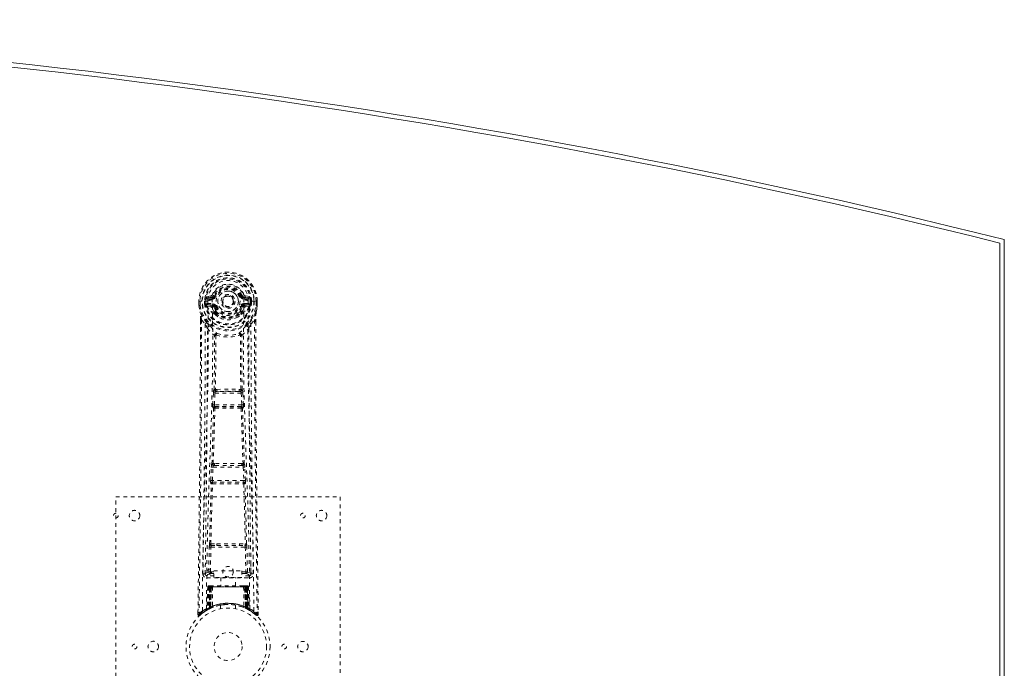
# Model space of a CAD drawing. Header units: inches. Extents: x 12.1 to 107.6, y 32.1 to 79.6.
# Tile 4 of 4: x 81.2 to 107.6, y 62.2 to 79.6. Entities that reach past the tile are written whole.
import ezdxf

# ---------------------------------------------------------------- set-up
doc = ezdxf.new("R2010")
doc.units = ezdxf.units.IN
doc.header["$MEASUREMENT"] = 0
doc.linetypes.add('SLD-Dashed', pattern=[0.075, 0.05, -0.025])
doc.linetypes.add('SLD-Solid', pattern=[0])

msp = doc.modelspace()

# ---------------------------------------------------------------- linework, layer by layer
at = {"color": 7, "linetype": 'SLD-Solid', "lineweight": 15}
for p, q in [((107.57, 73.7), (107.57, 37.95)), ((107.452, 38.042), (107.452, 73.607)), ((107.452, 73.607), (107.452, 38.042))]:
    msp.add_line(p, q, dxfattribs=at)
at = {"color": 7, "linetype": 'SLD-Dashed', "lineweight": 0}
for p, q in [((86.364, 72.199), (86.245, 72.176)), ((86.275, 72.14), (86.392, 72.16)), ((86.275, 72.14), (86.275, 72.11)), ((86.392, 72.14), (86.275, 72.14)), ((86.392, 72.16), (86.392, 72.14)), ((86.392, 72.11), (86.392, 72.14)), ((86.452, 72.204), (86.397, 72.227)), ((86.452, 72.204), (86.474, 72.194)), ((87.167, 72.194), (87.189, 72.204)), ((87.189, 72.204), (87.193, 72.196)), ((87.249, 72.16), (87.366, 72.14)), ((87.249, 72.16), (87.249, 72.14)), ((87.366, 72.14), (87.249, 72.14)), ((87.249, 72.11), (87.249, 72.14)), ((87.396, 72.176), (87.277, 72.199)), ((87.366, 72.11), (87.366, 72.14)), ((86.045, 72.059), (86.041, 72.058)), ((86.041, 72.058), (86.041, 71.942)), ((86.041, 71.942), (86.041, 71.938)), ((86.042, 72.059), (86.042, 71.942)), ((86.098, 72.058), (86.045, 72.059)), ((86.07, 72.056), (86.07, 71.942)), ((86.121, 72.058), (86.098, 72.058)), ((86.279, 72.058), (86.121, 72.058)), ((86.192, 71.985), (86.192, 72.056)), ((86.192, 71.985), (86.222, 71.986)), ((86.192, 71.985), (86.192, 71.985)), ((86.227, 72.056), (86.222, 72.056)), ((86.222, 72.056), (86.222, 71.986)), ((86.222, 71.985), (86.227, 71.967)), ((86.227, 71.977), (86.227, 72.056)), ((86.227, 71.967), (86.227, 71.977)), ((86.233, 71.94), (86.237, 71.936)), ((86.237, 71.936), (86.237, 71.935)), ((86.237, 71.936), (86.237, 71.935)), ((86.248, 71.924), (86.237, 71.935)), ((86.248, 71.924), (86.362, 71.904)), ((86.262, 71.988), (86.262, 71.958)), ((86.262, 71.988), (86.392, 71.988)), ((86.392, 71.933), (86.262, 71.958)), ((86.262, 71.958), (86.392, 71.958)), ((86.392, 72.11), (86.275, 72.11)), ((86.392, 71.988), (86.392, 71.958)), ((86.392, 71.933), (86.392, 71.958)), ((86.397, 72.093), (86.397, 72.095)), ((86.474, 71.903), (86.447, 71.892)), ((86.977, 72.049), (86.976, 72.033)), ((86.977, 72.057), (86.977, 72.049)), ((87.194, 71.892), (87.167, 71.903)), ((87.244, 72.095), (87.244, 72.093)), ((87.366, 72.11), (87.249, 72.11)), ((87.249, 71.988), (87.249, 71.958)), ((87.249, 71.988), (87.379, 71.988)), ((87.379, 71.958), (87.249, 71.933)), ((87.249, 71.933), (87.249, 71.958)), ((87.249, 71.958), (87.379, 71.958)), ((87.279, 71.904), (87.393, 71.924)), ((87.52, 72.058), (87.362, 72.058)), ((87.379, 71.958), (87.379, 71.988)), ((87.404, 71.936), (87.393, 71.924)), ((87.393, 71.924), (87.393, 71.924)), ((87.393, 71.924), (87.393, 71.924)), ((87.404, 71.936), (87.407, 71.94)), ((87.414, 72.056), (87.419, 72.056)), ((87.414, 71.977), (87.414, 72.056)), ((87.419, 71.985), (87.414, 71.967)), ((87.414, 71.967), (87.414, 71.977)), ((87.419, 71.986), (87.419, 72.056)), ((87.419, 71.986), (87.449, 71.985)), ((87.449, 72.056), (87.449, 71.985)), ((87.449, 72.056), (87.449, 72.056)), ((87.449, 71.985), (87.449, 71.985)), ((87.543, 72.058), (87.52, 72.058)), ((87.596, 72.059), (87.543, 72.058)), ((87.57, 71.942), (87.57, 72.056)), ((87.6, 72.058), (87.596, 72.059)), ((87.599, 71.942), (87.599, 72.059)), ((87.6, 72.058), (87.6, 71.942)), ((87.6, 71.938), (87.6, 71.942)), ((86.452, 71.742), (86.452, 71.761)), ((86.471, 71.697), (86.46, 71.714)), ((86.475, 71.766), (86.476, 71.748)), ((87.165, 71.748), (87.165, 71.766)), ((87.181, 71.714), (87.169, 71.697)), ((87.189, 71.742), (87.189, 71.761)), ((86.083, 71.557), (86.08, 70.633)), ((86.084, 70.633), (86.084, 71.557)), ((86.113, 71.556), (86.209, 71.44)), ((87.432, 71.44), (87.528, 71.556)), ((87.556, 71.503), (87.557, 71.557)), ((87.558, 71.557), (87.558, 71.504)), ((86.493, 71.138), (86.493, 71.138)), ((87.148, 71.138), (87.148, 71.138)), ((86.41, 69.285), (86.427, 69.602)), ((86.455, 69.283), (86.471, 69.6)), ((86.471, 69.6), (87.17, 69.6)), ((86.521, 69.698), (86.481, 69.698)), ((86.49, 69.644), (86.529, 69.645)), ((87.112, 69.645), (86.529, 69.645)), ((87.112, 69.645), (87.151, 69.644)), ((87.16, 69.698), (87.12, 69.698)), ((87.17, 69.6), (87.186, 69.283)), ((87.231, 69.285), (87.214, 69.602)), ((87.186, 69.283), (86.455, 69.283)), ((86.478, 69.233), (86.464, 69.238)), ((86.464, 69.238), (87.177, 69.238)), ((87.177, 69.238), (87.163, 69.233)), ((86.434, 69.191), (86.419, 69.195)), ((87.207, 69.191), (87.221, 69.195)), ((86.455, 67.714), (86.422, 67.713)), ((86.464, 67.662), (86.432, 67.662)), ((87.177, 67.662), (86.464, 67.662)), ((87.177, 67.662), (87.209, 67.662)), ((87.219, 67.713), (87.186, 67.714)), ((86.355, 67.267), (86.372, 67.62)), ((86.4, 67.265), (86.417, 67.617)), ((86.417, 67.617), (87.224, 67.617)), ((87.224, 67.617), (87.241, 67.265)), ((87.286, 67.267), (87.269, 67.62)), ((86.362, 67.177), (86.37, 67.174)), ((87.241, 67.265), (86.4, 67.265)), ((86.414, 67.217), (86.406, 67.22)), ((86.406, 67.22), (87.235, 67.22)), ((87.235, 67.22), (87.227, 67.217)), ((87.271, 67.174), (87.279, 67.177)), ((83.82, 58.825), (83.82, 66.825)), ((83.82, 66.825), (89.82, 66.825)), ((89.82, 66.825), (89.82, 58.825)), ((86.359, 65.567), (86.516, 65.574)), ((87.125, 65.574), (87.282, 65.567)), ((86.302, 64.822), (86.317, 65.483)), ((86.346, 64.821), (86.362, 65.482)), ((86.362, 65.482), (87.279, 65.482)), ((86.37, 65.523), (86.523, 65.525)), ((86.523, 65.525), (87.118, 65.525)), ((87.118, 65.525), (87.271, 65.523)), ((87.279, 65.482), (87.294, 64.821)), ((87.339, 64.822), (87.324, 65.483)), ((86.212, 65.055), (86.208, 64.767)), ((87.433, 64.767), (87.429, 65.055)), ((86.208, 64.765), (86.209, 64.757)), ((86.346, 64.776), (86.346, 64.821)), ((86.346, 64.821), (86.44, 64.821)), ((86.346, 64.776), (86.44, 64.776)), ((86.44, 64.852), (87.19, 64.852)), ((86.44, 64.672), (86.44, 64.852)), ((87.19, 64.852), (87.19, 64.672)), ((87.19, 64.821), (87.294, 64.821)), ((87.19, 64.776), (87.294, 64.776)), ((87.294, 64.776), (87.294, 64.821)), ((87.432, 64.757), (87.433, 64.765)), ((86.253, 64.719), (86.253, 64.659)), ((86.44, 64.719), (86.253, 64.719)), ((86.253, 64.659), (87.388, 64.659)), ((87.19, 64.672), (86.44, 64.672)), ((86.625, 64.672), (86.625, 64.45)), ((87.015, 64.45), (87.015, 64.672)), ((87.388, 64.719), (87.19, 64.719)), ((87.388, 64.659), (87.388, 64.719)), ((86.275, 64.421), (86.253, 63.815)), ((86.288, 64.421), (86.267, 63.823)), ((86.288, 64.421), (86.275, 64.421)), ((86.309, 64.424), (86.286, 63.831)), ((86.306, 64.421), (86.286, 63.834)), ((86.373, 64.421), (86.306, 64.421)), ((86.314, 64.421), (86.313, 63.864)), ((86.321, 64.45), (86.314, 64.45)), ((86.321, 64.421), (86.314, 64.421)), ((86.328, 64.45), (86.318, 64.45)), ((86.321, 64.421), (87.32, 64.421)), ((86.321, 63.868), (86.321, 64.421)), ((86.327, 63.87), (86.327, 64.421)), ((86.327, 64.421), (86.334, 64.421)), ((86.334, 64.45), (86.328, 64.45)), ((86.334, 64.421), (86.334, 63.874)), ((87.307, 64.421), (86.334, 64.421)), ((86.39, 64.45), (86.336, 64.45)), ((86.346, 64.421), (86.345, 63.879)), ((86.352, 64.45), (86.346, 64.45)), ((86.352, 64.421), (86.346, 64.421)), ((86.352, 64.45), (86.39, 64.45)), ((86.352, 64.421), (87.289, 64.421)), ((86.352, 63.882), (86.352, 64.421)), ((86.354, 63.87), (86.373, 64.421)), ((86.374, 64.421), (86.355, 63.87)), ((86.373, 64.421), (86.374, 64.421)), ((86.404, 64.421), (86.4, 63.899)), ((86.412, 64.45), (86.404, 64.45)), ((87.236, 64.421), (86.404, 64.421)), ((87.229, 64.45), (86.412, 64.45)), ((87.237, 64.45), (87.229, 64.45)), ((87.236, 64.421), (87.241, 63.899)), ((87.305, 64.45), (87.251, 64.45)), ((87.251, 64.45), (87.289, 64.45)), ((87.286, 63.87), (87.267, 64.421)), ((87.267, 64.421), (87.267, 64.421)), ((87.267, 64.421), (87.287, 63.87)), ((87.335, 64.421), (87.267, 64.421)), ((87.295, 64.45), (87.289, 64.45)), ((87.295, 64.421), (87.289, 64.421)), ((87.289, 64.421), (87.289, 63.882)), ((87.296, 63.879), (87.295, 64.421)), ((87.313, 64.45), (87.307, 64.45)), ((87.307, 63.874), (87.307, 64.421)), ((87.307, 64.421), (87.314, 64.421)), ((87.323, 64.45), (87.313, 64.45)), ((87.314, 64.421), (87.314, 63.87)), ((87.327, 64.45), (87.319, 64.45)), ((87.327, 64.421), (87.32, 64.421)), ((87.32, 64.421), (87.32, 63.868)), ((87.328, 63.864), (87.327, 64.421)), ((87.355, 63.831), (87.332, 64.424)), ((87.335, 64.421), (87.355, 63.834)), ((87.353, 64.421), (87.374, 63.823)), ((87.366, 64.421), (87.353, 64.421)), ((87.366, 64.421), (87.387, 63.815)), ((86.015, 63.75), (86.014, 63.684)), ((86.015, 63.75), (86.014, 63.683)), ((86.016, 63.747), (86.015, 63.683)), ((86.239, 63.791), (86.252, 63.799)), ((86.253, 63.815), (86.267, 63.823)), ((86.27, 63.809), (86.337, 63.843)), ((86.286, 63.834), (86.354, 63.87)), ((86.313, 63.864), (86.321, 63.868)), ((86.326, 63.838), (86.313, 63.864)), ((86.326, 63.838), (86.317, 63.834)), ((86.333, 63.842), (86.321, 63.868)), ((86.333, 63.842), (86.326, 63.838)), ((86.334, 63.874), (86.327, 63.87)), ((86.339, 63.844), (86.327, 63.87)), ((86.331, 63.84), (86.339, 63.844)), ((86.346, 63.847), (86.334, 63.874)), ((86.337, 63.843), (86.338, 63.844)), ((86.338, 63.844), (86.345, 63.847)), ((86.345, 63.879), (86.352, 63.882)), ((86.357, 63.853), (86.345, 63.879)), ((86.355, 63.87), (86.354, 63.87)), ((86.363, 63.855), (86.357, 63.853)), ((86.62, 63.932), (86.62, 63.836)), ((87.02, 63.836), (87.02, 63.932)), ((87.289, 63.882), (87.277, 63.855)), ((87.284, 63.853), (87.277, 63.855)), ((87.296, 63.879), (87.284, 63.853)), ((87.287, 63.87), (87.286, 63.87)), ((87.287, 63.87), (87.355, 63.834)), ((87.289, 63.882), (87.296, 63.879)), ((87.307, 63.874), (87.295, 63.847)), ((87.314, 63.87), (87.302, 63.844)), ((87.303, 63.844), (87.304, 63.843)), ((87.304, 63.843), (87.318, 63.836)), ((87.314, 63.87), (87.307, 63.874)), ((87.32, 63.868), (87.308, 63.842)), ((87.315, 63.838), (87.308, 63.842)), ((87.328, 63.864), (87.315, 63.838)), ((87.341, 63.825), (87.315, 63.838)), ((87.32, 63.868), (87.328, 63.864)), ((87.323, 63.833), (87.37, 63.809)), ((87.374, 63.823), (87.387, 63.815)), ((87.383, 63.803), (87.396, 63.795)), ((87.389, 63.799), (87.402, 63.791)), ((87.627, 63.684), (87.626, 63.751)), ((86.014, 63.683), (86.044, 63.683)), ((86.063, 63.662), (86.105, 63.696)), ((87.536, 63.696), (87.578, 63.662)), ((87.597, 63.683), (87.577, 63.661))]:
    msp.add_line(p, q, dxfattribs=at)
at = {"color": 7, "linetype": 'SLD-Dashed', "lineweight": 0, "flags": 128}
for points in [[(86.397, 72.095), (86.403, 72.172), (86.426, 72.246), (86.465, 72.315), (86.519, 72.375), (86.584, 72.424), (86.658, 72.46), (86.738, 72.482), (86.82, 72.489), (86.903, 72.482), (86.983, 72.46), (87.057, 72.424), (87.122, 72.375), (87.176, 72.315), (87.215, 72.246), (87.238, 72.172), (87.244, 72.095)], [(86.275, 72.11), (86.252, 72.114), (86.232, 72.127)], [(86.392, 72.16), (86.429, 72.174), (86.442, 72.188)], [(86.442, 72.188), (86.447, 72.195), (86.452, 72.204)], [(86.501, 72.183), (86.496, 72.185), (86.491, 72.187), (86.486, 72.189), (86.482, 72.191), (86.479, 72.192), (86.476, 72.193), (86.474, 72.194), (86.474, 72.194)], [(87.139, 72.183), (87.145, 72.185), (87.15, 72.187), (87.155, 72.189), (87.159, 72.191), (87.162, 72.192), (87.165, 72.193), (87.166, 72.194), (87.167, 72.194)], [(87.409, 72.127), (87.389, 72.114), (87.366, 72.11)], [(86.041, 72.058), (86.041, 72.058), (86.042, 72.058), (86.044, 72.058), (86.048, 72.057), (86.052, 72.057), (86.058, 72.057), (86.064, 72.056), (86.07, 72.056)], [(86.041, 71.942), (86.054, 71.845), (86.07, 71.768)], [(86.041, 71.938), (86.042, 71.938), (86.044, 71.938), (86.047, 71.939), (86.05, 71.939), (86.055, 71.94), (86.06, 71.941), (86.065, 71.941), (86.07, 71.942)], [(86.07, 71.942), (86.064, 71.942), (86.058, 71.942), (86.052, 71.942), (86.048, 71.942), (86.044, 71.942), (86.042, 71.942), (86.041, 71.942), (86.041, 71.942)], [(86.041, 71.938), (86.053, 71.848), (86.071, 71.757)], [(86.133, 63.777), (86.14, 64.824), (86.159, 65.869), (86.189, 66.911), (86.224, 67.949), (86.258, 68.983), (86.283, 70.013), (86.292, 71.038), (86.279, 72.058)], [(86.222, 71.985), (86.222, 71.986), (86.222, 71.986)], [(86.227, 71.977), (86.243, 71.985), (86.262, 71.988)], [(86.242, 63.833), (86.25, 64.877), (86.272, 65.92), (86.303, 66.96), (86.341, 67.995), (86.377, 69.026), (86.403, 70.053), (86.411, 71.075), (86.397, 72.092)], [(86.39, 71.881), (86.376, 71.898), (86.362, 71.904)], [(86.452, 71.761), (86.419, 71.813), (86.39, 71.881)], [(86.447, 71.892), (86.474, 71.828), (86.504, 71.779)], [(86.501, 71.915), (86.496, 71.913), (86.491, 71.91), (86.486, 71.908), (86.482, 71.907), (86.479, 71.905), (86.476, 71.904), (86.474, 71.903), (86.474, 71.903)], [(87.137, 71.779), (87.167, 71.828), (87.194, 71.892)], [(87.139, 71.915), (87.145, 71.913), (87.15, 71.91), (87.155, 71.908), (87.159, 71.907), (87.162, 71.905), (87.165, 71.904), (87.166, 71.903), (87.167, 71.903)], [(87.189, 71.761), (87.221, 71.813), (87.251, 71.881)], [(87.399, 63.833), (87.39, 64.877), (87.369, 65.921), (87.337, 66.96), (87.3, 67.996), (87.264, 69.027), (87.237, 70.054), (87.229, 71.076), (87.244, 72.092)], [(87.251, 71.881), (87.265, 71.898), (87.279, 71.904)], [(87.508, 63.777), (87.501, 64.824), (87.481, 65.869), (87.452, 66.911), (87.417, 67.949), (87.383, 68.983), (87.357, 70.013), (87.349, 71.038), (87.361, 72.058)], [(87.379, 71.988), (87.397, 71.985), (87.414, 71.977)], [(87.419, 72.056), (87.423, 72.056), (87.429, 72.056), (87.439, 72.056), (87.449, 72.056)], [(87.419, 71.986), (87.419, 71.986), (87.419, 71.985)], [(87.569, 71.757), (87.586, 71.837), (87.6, 71.938)], [(87.57, 72.056), (87.577, 72.056), (87.583, 72.057), (87.588, 72.057), (87.593, 72.057), (87.597, 72.058), (87.599, 72.058), (87.6, 72.058), (87.6, 72.058)], [(87.6, 71.942), (87.6, 71.942), (87.599, 71.942), (87.597, 71.942), (87.593, 71.942), (87.588, 71.942), (87.583, 71.942), (87.577, 71.942), (87.57, 71.942)], [(87.6, 71.938), (87.599, 71.938), (87.597, 71.938), (87.594, 71.939), (87.59, 71.939), (87.586, 71.94), (87.581, 71.941), (87.576, 71.941), (87.57, 71.942)], [(87.6, 71.942), (87.587, 71.845), (87.571, 71.768)], [(86.07, 71.768), (86.07, 71.763), (86.071, 71.757)], [(86.251, 71.479), (86.15, 71.603), (86.071, 71.757)], [(86.471, 71.697), (86.546, 71.638), (86.603, 71.609)], [(87.038, 71.609), (87.095, 71.638), (87.169, 71.697)], [(87.39, 71.479), (87.49, 71.604), (87.569, 71.757)], [(87.569, 71.757), (87.571, 71.763), (87.571, 71.768)], [(86.113, 71.556), (86.111, 70.09), (86.102, 68.618), (86.088, 67.171), (86.085, 66.95), (86.082, 66.72), (86.08, 66.517), (86.078, 66.318), (86.075, 66.103), (86.073, 65.953), (86.071, 65.796), (86.069, 65.639), (86.067, 65.522), (86.066, 65.382), (86.064, 65.22), (86.059, 64.888), (86.057, 64.683), (86.053, 64.428), (86.05, 64.167), (86.047, 63.919), (86.044, 63.683)], [(86.083, 71.557), (86.083, 71.557), (86.084, 71.557), (86.086, 71.556), (86.09, 71.556), (86.095, 71.556), (86.101, 71.556), (86.107, 71.556), (86.113, 71.556)], [(86.209, 71.44), (86.208, 70.92), (86.207, 70.387), (86.204, 69.842), (86.201, 69.327), (86.196, 68.797), (86.191, 68.245), (86.186, 67.756), (86.183, 67.499), (86.18, 67.226), (86.176, 66.937), (86.172, 66.633), (86.169, 66.358), (86.166, 66.117), (86.163, 65.926), (86.16, 65.711), (86.157, 65.47), (86.154, 65.245), (86.151, 65.052), (86.149, 64.892), (86.148, 64.765)], [(86.346, 71.391), (86.356, 71.382), (86.361, 71.376)], [(87.28, 71.376), (87.285, 71.382), (87.295, 71.391)], [(87.493, 64.765), (87.491, 64.901), (87.489, 65.073), (87.486, 65.282), (87.483, 65.527), (87.48, 65.776), (87.477, 65.995), (87.475, 66.149), (87.473, 66.287), (87.471, 66.408), (87.469, 66.564), (87.467, 66.727), (87.465, 66.883), (87.456, 67.696), (87.447, 68.514), (87.439, 69.487), (87.434, 70.477), (87.432, 71.44)], [(87.528, 71.556), (87.534, 71.556), (87.54, 71.556), (87.546, 71.556), (87.551, 71.556), (87.555, 71.556), (87.557, 71.557), (87.558, 71.557), (87.558, 71.557)], [(87.528, 71.556), (87.53, 70.092), (87.539, 68.618), (87.553, 67.171), (87.556, 66.924), (87.559, 66.666), (87.562, 66.45), (87.564, 66.221), (87.568, 65.971), (87.571, 65.7), (87.574, 65.482), (87.577, 65.219), (87.581, 64.896), (87.584, 64.685), (87.588, 64.427), (87.591, 64.165), (87.594, 63.917), (87.597, 63.683)], [(87.558, 71.504), (87.566, 68.934), (87.593, 66.309), (87.627, 63.683)], [(86.268, 71.327), (86.354, 71.227), (86.455, 71.139)], [(86.445, 69.692), (86.456, 70.412), (86.457, 71.13)], [(86.503, 71.149), (86.498, 71.158), (86.491, 71.164), (86.483, 71.167), (86.475, 71.167), (86.468, 71.164), (86.461, 71.158), (86.457, 71.149), (86.455, 71.139)], [(86.493, 71.138), (86.492, 70.419), (86.481, 69.698)], [(87.186, 71.139), (87.184, 71.149), (87.18, 71.158), (87.173, 71.164), (87.166, 71.167), (87.158, 71.167), (87.15, 71.164), (87.143, 71.158), (87.138, 71.149)], [(87.16, 69.698), (87.149, 70.419), (87.148, 71.138)], [(87.195, 69.692), (87.185, 70.412), (87.184, 71.13)], [(87.186, 71.139), (87.286, 71.227), (87.373, 71.327)], [(86.08, 70.633), (86.075, 68.934), (86.047, 66.309), (86.015, 63.75)], [(86.427, 69.602), (86.432, 69.602), (86.442, 69.601), (86.456, 69.601), (86.471, 69.6)], [(86.49, 69.644), (86.489, 69.644), (86.487, 69.643), (86.484, 69.64), (86.478, 69.63), (86.474, 69.616), (86.471, 69.6)], [(86.521, 69.698), (86.82, 69.7), (87.12, 69.698)], [(86.529, 69.645), (86.82, 69.646), (87.112, 69.645)], [(87.17, 69.6), (87.185, 69.601), (87.199, 69.601), (87.209, 69.602), (87.214, 69.602)], [(86.41, 69.285), (86.415, 69.285), (86.426, 69.284), (86.44, 69.283), (86.455, 69.283)], [(86.464, 69.238), (86.459, 69.241), (86.455, 69.251), (86.454, 69.258), (86.454, 69.266), (86.454, 69.274), (86.455, 69.283)], [(87.186, 69.283), (87.187, 69.274), (87.187, 69.266), (87.186, 69.258), (87.185, 69.251), (87.182, 69.241), (87.177, 69.238)], [(87.186, 69.283), (87.201, 69.283), (87.215, 69.284), (87.226, 69.285), (87.231, 69.285)], [(86.387, 67.709), (86.412, 68.451), (86.434, 69.191)], [(86.422, 67.713), (86.447, 68.456), (86.469, 69.196)], [(87.171, 69.196), (87.194, 68.456), (87.219, 67.713)], [(87.253, 67.709), (87.229, 68.451), (87.207, 69.191)], [(86.372, 67.62), (86.375, 67.652), (86.375, 67.654)], [(87.269, 67.62), (87.266, 67.652), (87.266, 67.654)], [(86.372, 67.62), (86.377, 67.619), (86.387, 67.619), (86.402, 67.618), (86.417, 67.617)], [(87.224, 67.617), (87.239, 67.618), (87.254, 67.619), (87.264, 67.619), (87.269, 67.62)], [(86.326, 65.565), (86.345, 66.371), (86.37, 67.174)], [(86.355, 67.267), (86.36, 67.267), (86.37, 67.266), (86.385, 67.266), (86.4, 67.265)], [(86.359, 65.567), (86.379, 66.374), (86.404, 67.177)], [(87.237, 67.177), (87.262, 66.374), (87.282, 65.567)], [(87.241, 67.265), (87.256, 67.266), (87.271, 67.266), (87.281, 67.267), (87.286, 67.267)], [(87.315, 65.565), (87.295, 66.371), (87.271, 67.174)], [(86.516, 65.574), (86.82, 65.574), (87.125, 65.574)], [(86.317, 65.483), (86.322, 65.483), (86.332, 65.483), (86.347, 65.483), (86.362, 65.482)], [(86.523, 65.525), (86.82, 65.525), (87.118, 65.525)], [(87.279, 65.482), (87.294, 65.483), (87.309, 65.483), (87.319, 65.483), (87.324, 65.483)], [(86.302, 64.822), (86.232, 64.793), (86.208, 64.765)], [(86.253, 64.719), (86.277, 64.748), (86.346, 64.776)], [(86.302, 64.822), (86.306, 64.822), (86.316, 64.822), (86.33, 64.821), (86.346, 64.821)], [(87.294, 64.821), (87.31, 64.821), (87.324, 64.822), (87.334, 64.822), (87.339, 64.822)], [(87.294, 64.776), (87.364, 64.748), (87.388, 64.719)], [(87.433, 64.765), (87.409, 64.793), (87.339, 64.822)], [(86.275, 64.421), (86.277, 64.421), (86.286, 64.421), (86.299, 64.421), (86.314, 64.421)], [(86.327, 64.421), (86.312, 64.421), (86.3, 64.421), (86.291, 64.421), (86.288, 64.421)], [(86.306, 64.421), (86.306, 64.421), (86.308, 64.421), (86.312, 64.421), (86.317, 64.421), (86.323, 64.421), (86.33, 64.421), (86.338, 64.421), (86.346, 64.421)], [(86.404, 64.421), (86.393, 64.421), (86.384, 64.421), (86.377, 64.421), (86.374, 64.421)], [(87.267, 64.421), (87.263, 64.421), (87.257, 64.421), (87.248, 64.421), (87.236, 64.421)], [(87.295, 64.421), (87.303, 64.421), (87.311, 64.421), (87.318, 64.421), (87.324, 64.421), (87.329, 64.421), (87.332, 64.421), (87.334, 64.421), (87.335, 64.421)], [(87.305, 64.45), (87.305, 64.45), (87.303, 64.45)], [(87.353, 64.421), (87.349, 64.421), (87.341, 64.421), (87.328, 64.421), (87.314, 64.421)], [(87.327, 64.421), (87.342, 64.421), (87.355, 64.421), (87.363, 64.421), (87.366, 64.421)], [(87.335, 64.42), (87.334, 64.427), (87.333, 64.429)], [(86.181, 63.752), (86.23, 63.785), (86.275, 63.811)], [(86.352, 63.882), (86.356, 63.872), (86.36, 63.863), (86.362, 63.857), (86.363, 63.855)], [(86.623, 63.932), (86.622, 63.932), (86.639, 63.935), (86.677, 63.941), (86.732, 63.946), (86.796, 63.949), (86.82, 63.95)], [(87.357, 63.826), (87.355, 63.832), (87.355, 63.834)], [(87.371, 63.808), (87.411, 63.785), (87.46, 63.753)], [(87.394, 63.798), (87.387, 63.809), (87.383, 63.823)], [(86.017, 63.684), (86.019, 63.676), (86.022, 63.668), (86.027, 63.662), (86.034, 63.657), (86.041, 63.654), (86.048, 63.653), (86.055, 63.655), (86.062, 63.659)], [(86.064, 63.661), (86.097, 63.689), (86.105, 63.696)], [(87.579, 63.663), (87.586, 63.659), (87.594, 63.657), (87.602, 63.657), (87.61, 63.658), (87.617, 63.661), (87.622, 63.667), (87.625, 63.673), (87.627, 63.681)], [(87.627, 63.683), (87.626, 63.684), (87.625, 63.684), (87.618, 63.683), (87.609, 63.683), (87.603, 63.683), (87.597, 63.683)]]:
    msp.add_lwpolyline(points, dxfattribs=at)
at = {"color": 7, "linetype": 'SLD-Dashed', "lineweight": 0}
for centre, radius in [((86.82, 72.049), 0.7), ((86.82, 72.049), 0.69), ((86.82, 72.049), 0.623), ((86.82, 72.049), 0.32), ((86.82, 72.049), 0.275), ((86.82, 72.049), 0.187), ((86.82, 72.049), 0.157), ((86.82, 72.049), 0.142), ((86.82, 72.049), 0.14), ((86.82, 72.049), 0.138), ((83.82, 66.325), 0.0625), ((84.32, 66.325), 0.141), ((88.82, 66.325), 0.0625), ((89.32, 66.325), 0.141), ((86.32, 64.825), 0.0625), ((86.82, 64.825), 0.141), ((86.82, 62.825), 1.125), ((86.82, 62.825), 1.03), ((86.82, 62.825), 0.375), ((84.82, 62.825), 0.141), ((88.82, 62.825), 0.14), ((84.32, 62.825), 0.0625), ((88.32, 62.825), 0.0625)]:
    msp.add_circle(centre, radius, dxfattribs=at)
at = {"color": 7, "linetype": 'SLD-Solid', "lineweight": 15}
for radius, start, end in [(196.985, 75.97154, 104.02846), (196.867, 75.99838, 104.00162), (196.867, 75.99838, 104.00162)]:
    msp.add_arc((59.82, -117.411), radius, start, end, dxfattribs=at)
at = {"color": 7, "linetype": 'SLD-Dashed', "lineweight": 0}
for centre, radius, start, end in [((86.82, 72.049), 0.78, 0, 179.3038), ((86.82, 72.049), 0.78, 0.7166, 179.2834), ((86.82, 72.049), 0.75, 0.5685, 179.4315), ((86.82, 72.049), 0.629, 0.6528, 179.3472), ((86.82, 72.049), 0.599, 0.6527, 179.3473), ((86.82, 72.064), 0.541, 359.3502, 180.6498), ((86.82, 72.049), 0.459, 22.774, 157.226), ((86.82, 72.049), 0.4, 22.774, 157.226), ((86.82, 72.049), 0.376, 22.774, 157.226), ((86.82, 72.049), 0.346, 22.7741, 157.2259), ((86.82, 72.049), 0.593, 172.3909, 179.3289), ((86.436, 72.1), 0.206, 158.3434, 172.3402), ((86.274, 72.17), 0.0299, 167.8939, 271.952), ((86.392, 72.19), 0.0301, 162.3463, 268.5777), ((86.355, 72.244), 0.0453, 281.24, 337.587), ((86.392, 72.229), 0.089, 270, 337.226), ((86.392, 72.229), 0.119, 269.9994, 337.2262), ((86.82, 72.049), 0.275, 82.5717, 262.572), ((86.82, 72.049), 0.275, 262.5718, 82.5719), ((87.249, 72.229), 0.119, 202.7738, 270.0006), ((87.249, 72.229), 0.089, 202.774, 270), ((87.787, 70.856), 1.474, 111.6209, 113.9273), ((87.255, 72.231), 0.0715, 209.6357, 265.2038), ((87.286, 72.244), 0.0454, 202.4911, 258.6859), ((87.248, 72.19), 0.0301, 271.4281, 17.6479), ((87.367, 72.17), 0.0299, 268.0439, 12.1102), ((87.204, 72.1), 0.206, 7.663, 21.6586), ((86.82, 72.049), 0.593, 0.6711, 7.6091), ((86.07, 71.942), 0.03, 180.0028, 185.051), ((86.82, 72.049), 0.787, 188.0937, 351.9063), ((86.82, 72.049), 0.758, 188.0936, 351.9064), ((86.219, 73.104), 1.048, 268.5368, 270.1565), ((86.82, 72.049), 0.632, 185.8273, 354.1727), ((86.82, 72.049), 0.602, 186.0327, 353.9673), ((86.313, 71.974), 0.0865, 184.5864, 202.6684), ((86.261, 71.927), 0.0306, 89.0735, 154.5686), ((86.69, 72.145), 0.499, 204.8898, 243.9927), ((86.628, 72.146), 0.441, 210.2268, 246.4276), ((86.398, 71.871), 0.221, 90.3108, 122.517), ((86.392, 71.903), 0.0299, 91.0964, 178.7798), ((86.42, 71.876), 0.031, 31.5688, 169.9047), ((86.392, 71.869), 0.119, 22.7738, 90.0006), ((86.392, 71.869), 0.089, 22.774, 90), ((86.386, 71.868), 0.0649, 21.316, 85.0799), ((86.82, 72.049), 0.376, 202.774, 337.226), ((86.82, 72.049), 0.346, 202.7741, 337.2259), ((86.82, 72.049), 0.157, 245.2931, 290.0155), ((87.249, 71.869), 0.119, 89.9994, 157.2262), ((87.249, 71.869), 0.089, 90, 157.226), ((86.956, 72.14), 0.492, 295.7076, 335.4804), ((87.012, 72.147), 0.441, 293.5938, 329.7434), ((87.255, 71.868), 0.0649, 94.9196, 158.6822), ((87.221, 71.875), 0.031, 10.1775, 148.349), ((87.238, 71.86), 0.233, 58.0405, 88.5916), ((87.249, 71.903), 0.0299, 1.1693, 88.9545), ((87.38, 71.927), 0.0306, 25.4219, 90.9316), ((87.299, 71.981), 0.116, 339.6303, 353.1052), ((84.896, 71.587), 1.187, 358.573, 8.7876), ((82.596, 70.939), 3.57, 9.9445, 13.2518), ((86.482, 71.758), 0.0305, 44.5517, 174.2817), ((86.474, 71.721), 0.0459, 88.3072, 118.862), ((86.474, 71.702), 0.046, 88.2948, 118.8044), ((86.497, 71.739), 0.0449, 175.0875, 213.9347), ((86.511, 71.693), 0.0396, 127.1117, 174.8346), ((86.502, 71.744), 0.0347, 87.2639, 140.609), ((86.82, 72.061), 0.453, 220.451, 319.549), ((86.509, 71.749), 0.033, 181.8835, 228.3853), ((86.82, 72.088), 0.494, 227.4885, 312.5115), ((86.82, 72.042), 0.411, 219.7063, 320.2937), ((86.82, 72.029), 0.473, 242.6143, 297.3857), ((87.159, 71.758), 0.0305, 5.716, 135.449), ((87.139, 71.744), 0.0347, 39.3919, 92.7352), ((87.132, 71.749), 0.033, 311.6264, 358.1142), ((87.13, 71.693), 0.0396, 5.1864, 52.8694), ((87.167, 71.721), 0.0459, 61.1293, 91.6989), ((87.166, 71.702), 0.046, 61.2, 91.7035), ((87.144, 71.739), 0.0448, 326.2184, 4.9341), ((91.041, 70.94), 3.567, 166.7466, 170.057), ((88.745, 71.587), 1.187, 171.2124, 181.427), ((86.542, 71.122), 0.461, 129.175, 136.3378), ((81.49, 68.896), 5.361, 26.9681, 28.3321), ((87.803, 73.059), 2.215, 225.5095, 228.8658), ((86.329, 71.325), 0.0608, 58.0035, 177.4261), ((87.093, 71.888), 0.893, 214.9885, 231.1478), ((86.548, 71.888), 0.893, 308.8534, 325.0103), ((87.312, 71.325), 0.0608, 2.5707, 122.0031), ((85.84, 73.057), 2.212, 311.1314, 314.4919), ((92.149, 68.897), 5.359, 151.6677, 153.0321), ((87.099, 71.122), 0.461, 43.6632, 50.8238), ((-413.301, 72.646), 499.571, 359.09608, 359.84877), ((86.515, 71.134), 0.0608, 73.7747, 175.9562), ((86.444, 71.131), 0.0133, 356.7963, 33.9363), ((86.49, 71.067), 0.0708, 87.2834, 117.2831), ((86.506, 71.137), 0.0128, 102.3423, 173.3564), ((86.575, 71.132), 0.0738, 124.9829, 166.7553), ((86.82, 72.062), 0.966, 250.8189, 289.1818), ((86.82, 71.986), 0.844, 250.0605, 289.9395), ((87.125, 71.134), 0.0608, 4.0452, 106.2255), ((87.066, 71.132), 0.0738, 13.2389, 55.0229), ((87.135, 71.137), 0.0128, 6.6395, 77.6752), ((87.151, 71.067), 0.0708, 62.7167, 92.7133), ((87.197, 71.131), 0.0133, 146.0832, 183.2971), ((586.885, 72.645), 499.514, 180.15117, 180.90394), ((86.607, 69.611), 0.181, 153.5331, 182.7766), ((86.475, 69.624), 0.0735, 85.5103, 114.1513), ((86.491, 69.69), 0.0457, 178.2703, 268.1458), ((86.584, 69.687), 0.104, 173.867, 204.0257), ((86.621, 69.685), 0.101, 172.2355, 203.4754), ((87.02, 69.685), 0.101, 336.5317, 7.7624), ((87.057, 69.687), 0.104, 335.964, 6.1433), ((87.15, 69.69), 0.0457, 271.8549, 1.726), ((87.112, 69.602), 0.0575, 357.8195, 47.5916), ((87.165, 69.625), 0.073, 65.7468, 94.5967), ((87.034, 69.611), 0.181, 357.2161, 26.468), ((86.571, 69.256), 0.163, 169.7747, 201.8779), ((86.464, 69.192), 0.0451, 90.8614, 176.7734), ((86.479, 69.188), 0.0451, 90.8944, 176.6093), ((86.526, 69.202), 0.0574, 147.4951, 185.9297), ((86.82, 101.822), 32.591, 269.398, 270.602), ((87.162, 69.188), 0.0451, 3.3927, 89.1036), ((87.114, 69.202), 0.0578, 354.2229, 32.3454), ((87.176, 69.192), 0.0451, 3.2328, 89.1355), ((87.07, 69.256), 0.163, 338.1322, 10.2153), ((86.463, 69.122), 0.0749, 85.0916, 112.9515), ((86.82, 106.569), 37.374, 269.4617, 270.5382), ((87.178, 69.121), 0.075, 67.0721, 94.8929), ((86.511, 67.652), 0.136, 155.3332, 179.2467), ((86.415, 67.629), 0.0843, 84.8738, 108.7959), ((86.432, 67.708), 0.0448, 177.9403, 222.8996), ((86.432, 67.705), 0.0424, 220.4584, 270.4081), ((86.485, 67.619), 0.068, 141.1067, 181.6316), ((86.508, 67.703), 0.0869, 173.4622, 208.3425), ((86.535, 67.702), 0.0814, 171.2537, 208.6829), ((86.82, 34.93), 32.786, 89.3606, 90.6394), ((86.82, 34.299), 33.365, 89.3872, 90.6128), ((87.106, 67.702), 0.0814, 331.3099, 8.754), ((87.133, 67.703), 0.0868, 331.6294, 6.5667), ((87.208, 67.708), 0.0456, 271.2569, 1.8208), ((87.156, 67.619), 0.068, 358.3649, 38.9013), ((87.226, 67.63), 0.0837, 71.1218, 95.2097), ((87.13, 67.652), 0.136, 0.7186, 24.7115), ((86.562, 67.236), 0.209, 171.5864, 196.4906), ((86.407, 67.175), 0.0451, 90.5946, 177.0812), ((86.415, 67.171), 0.0451, 90.62, 177.0137), ((86.396, 67.087), 0.0908, 85.1432, 107.0305), ((86.454, 67.25), 0.0564, 164.268, 211.7533), ((86.458, 67.184), 0.0546, 143.5187, 186.9859), ((86.82, 103.818), 36.643, 269.3488, 270.6511), ((86.82, 100.029), 32.815, 269.2909, 270.7091), ((87.226, 67.171), 0.0451, 2.9874, 89.3788), ((87.182, 67.184), 0.055, 353.1564, 36.3326), ((87.187, 67.25), 0.0563, 328.2386, 15.7342), ((87.234, 67.175), 0.0451, 2.9205, 89.4067), ((87.245, 67.087), 0.091, 73.0018, 94.8392), ((87.079, 67.236), 0.209, 343.5101, 8.41), ((86.719, 65.483), 0.401, 168.1457, 179.9232), ((86.351, 65.429), 0.139, 86.8596, 100.6167), ((86.371, 65.569), 0.0456, 184.1731, 268.2455), ((86.47, 65.571), 0.111, 181.783, 205.6571), ((86.604, 65.562), 0.0889, 172.3717, 204.389), ((87.037, 65.562), 0.0888, 335.6057, 7.6391), ((87.172, 65.571), 0.109, 334.2098, 358.3443), ((87.27, 65.569), 0.0456, 271.7529, 355.8285), ((87.289, 65.427), 0.141, 79.4654, 93.0578), ((86.922, 65.483), 0.401, 0.0763, 11.8383), ((86.467, 65.483), 0.105, 157.5235, 180.3696), ((87.174, 65.483), 0.105, 359.6348, 22.4721), ((86.183, 66.361), 1.596, 268.7146, 270.8686), ((86.253, 64.764), 0.105, 179.2621, 269.9963), ((86.251, 64.761), 0.0423, 186.5713, 271.9619), ((86.347, 64.821), 0.0451, 179.0371, 269.5683), ((87.294, 64.821), 0.0451, 270.4313, 0.9009), ((87.388, 64.764), 0.105, 270.005, 0.7379), ((87.39, 64.761), 0.0423, 268.0343, 353.4355), ((87.457, 66.362), 1.597, 269.1325, 271.2849), ((86.305, 64.42), 0.03, 90.004, 178.0066), ((86.335, 64.377), 0.0742, 106.7419, 144.0495), ((86.318, 64.42), 0.03, 90.0254, 178.0346), ((86.332, 64.285), 0.163, 91.7046, 100.6252), ((86.336, 64.42), 0.03, 90.0637, 178.0681), ((86.341, 64.414), 0.0356, 82.0693, 170.2915), ((86.734, 64.428), 0.413, 176.9652, 180.9825), ((86.907, 64.427), 0.58, 177.9533, 180.6228), ((86.758, 64.428), 0.425, 177.053, 180.9597), ((86.791, 64.428), 0.446, 177.1812, 180.9057), ((86.794, 64.428), 0.443, 177.1738, 180.9225), ((86.403, 64.42), 0.0299, 90.1884, 178.2001), ((86.404, 64.42), 0.0299, 90.1839, 178.2045), ((86.441, 64.427), 0.0369, 141.855, 189.6667), ((87.202, 64.427), 0.0354, 349.2853, 39.1931), ((87.237, 64.42), 0.0299, 1.7999, 89.8116), ((87.238, 64.42), 0.0299, 1.7955, 89.8161), ((86.844, 64.428), 0.445, 359.0839, 2.8106), ((86.851, 64.428), 0.444, 359.0898, 2.8233), ((87.305, 64.42), 0.03, 1.9293, 89.9389), ((86.881, 64.428), 0.426, 359.0449, 2.9424), ((86.72, 64.427), 0.593, 359.4079, 2.016), ((87.309, 64.282), 0.166, 79.597, 88.3426), ((86.908, 64.428), 0.412, 359.0082, 3.0348), ((87.323, 64.42), 0.03, 1.968, 89.972), ((87.305, 64.377), 0.0742, 35.9504, 73.2615), ((87.336, 64.42), 0.03, 1.9934, 89.996), ((86.82, 62.824), 1.158, 47.8705, 132.1289), ((86.82, 62.793), 1.19, 60.8884, 119.1116), ((86.82, 62.826), 1.155, 64.3785, 115.6215), ((86.82, 62.826), 1.155, 65.0796, 114.9204), ((86.82, 62.826), 1.155, 66.0603, 113.9397), ((86.82, 62.861), 1.12, 67.9469, 112.0531), ((86.82, 62.783), 1.208, 124.6683, 131.8411), ((86.816, 62.83), 1.12, 124.629, 132.0873), ((86.808, 62.585), 1.37, 114.4309, 119.5487), ((86.163, 63.777), 0.03, 180.1675, 304.0697), ((86.82, 62.825), 1.128, 119.5113, 124.6481), ((86.224, 63.816), 0.03, 301.0426, 358.023), ((86.283, 63.845), 0.0429, 196.9692, 245.8358), ((86.237, 63.824), 0.0299, 300.2752, 358.0974), ((86.806, 62.85), 1.098, 118.6319, 120.2648), ((86.802, 63.201), 0.824, 126.3715, 131.7299), ((86.82, 62.825), 1.128, 60.489, 119.511), ((86.797, 63.21), 0.811, 125.4953, 130.862), ((86.27, 63.966), 0.138, 269.4162, 293.4603), ((86.819, 62.827), 1.125, 114.259, 119.2008), ((86.256, 63.835), 0.0299, 299.2291, 358.1955), ((86.258, 63.833), 0.0273, 297.6584, 2.2922), ((86.8, 63.213), 0.806, 124.3183, 129.6139), ((86.324, 63.87), 0.0297, 295.4713, 358.5257), ((86.325, 63.871), 0.0297, 295.4309, 358.5148), ((86.775, 63.275), 0.729, 121.0003, 125.2186), ((86.37, 63.881), 0.0345, 344.8529, 31.0211), ((87.27, 63.881), 0.0345, 148.9737, 195.1523), ((86.865, 63.274), 0.73, 54.7838, 58.9972), ((86.818, 62.819), 1.134, 60.8179, 65.7223), ((87.315, 63.871), 0.0297, 181.478, 244.5684), ((87.316, 63.87), 0.0297, 181.4879, 244.5145), ((86.841, 63.213), 0.806, 50.3844, 55.6812), ((86.819, 62.822), 1.131, 59.7461, 64.7193), ((86.841, 63.208), 0.814, 49.1482, 54.4923), ((86.81, 62.804), 1.153, 59.9593, 64.0342), ((86.839, 63.201), 0.824, 48.2692, 53.6272), ((87.385, 63.835), 0.0299, 181.8115, 240.7718), ((87.385, 63.835), 0.03, 196.907, 241.255), ((87.404, 63.824), 0.0299, 181.9117, 239.7237), ((87.358, 63.845), 0.0429, 294.1703, 343.019), ((87.437, 63.853), 0.0714, 211.6347, 238.9289), ((86.821, 62.825), 1.127, 55.3506, 60.49), ((87.417, 63.816), 0.03, 181.9918, 238.9507), ((86.8, 62.79), 1.168, 58.9771, 59.829), ((86.833, 62.586), 1.369, 60.4502, 65.5694), ((87.478, 63.777), 0.03, 235.9347, 359.8281), ((86.823, 62.828), 1.123, 47.9068, 55.3638), ((86.818, 62.78), 1.213, 48.1746, 55.322), ((86.044, 63.683), 0.03, 179.2806, 312.1357), ((86.114, 63.726), 0.0826, 211.7789, 232.6761), ((87.597, 63.683), 0.03, 227.8632, 0.7185)]:
    msp.add_arc(centre, radius, start, end, dxfattribs=at)

doc.saveas('drawing.dxf')
